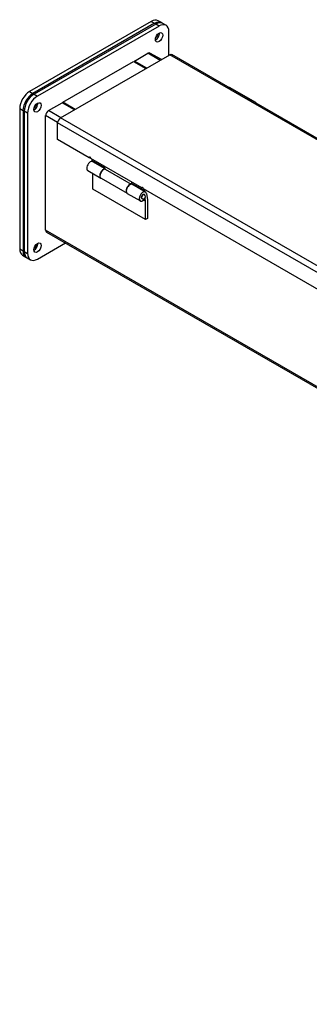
# Model space of a CAD drawing. Header units: inches. Extents: x 1 to 240, y -1 to 159.
# Tile 9 of 16: x 149.47 to 157.26, y 104.02 to 130.54. Entities that reach past the tile are written whole.
import ezdxf

# ---------------------------------------------------------------- set-up
doc = ezdxf.new("R2010")
doc.units = ezdxf.units.IN
doc.header["$MEASUREMENT"] = 0
for name, color, linetype in [('COM40176', 7, 'Continuous'), ('COM70666-1', 7, 'Continuous'), ('COM70693-6', 7, 'Continuous'), ('COM70694-6', 7, 'Continuous'), ('COM70695-1', 7, 'Continuous'), ('Default', 7, 'Continuous'), ('GSK10435', 7, 'Continuous'), ('HNG86641-1', 7, 'Continuous'), ('HNG86641-2', 7, 'Continuous'), ('HNG86641-3', 7, 'Continuous')]:
    doc.layers.add(name, color=color, linetype=linetype)

# ---------------------------------------------------------------- blocks, each defined once
blk = doc.blocks.new('SE6')
at = {"layer": 'COM40176', "color": 7, "linetype": 'Continuous'}
blk.add_line((155.822, 128.306), (155.115, 128.714), dxfattribs=at)
for centre, start_param in [((155.072, 128.639), 3.141593), ((155.779, 128.231), 2.668594)]:
    blk.add_ellipse(centre, major_axis=(-0.043, -0.0745), ratio=0.57735, start_param=start_param, end_param=3.614591, dxfattribs=at)
at = {"layer": 'COM70666-1', "color": 7, "linetype": 'Continuous'}
for p, q in [((153.134, 130.421), (149.863, 128.533)), ((153.222, 130.37), (149.952, 128.482)), ((153.222, 130.37), (153.134, 130.421)), ((153.409, 130.389), (153.321, 130.44)), ((153.487, 129.579), (153.487, 130.217)), ((149.863, 128.533), (149.952, 128.482)), ((149.598, 128.074), (149.598, 124.298)), ((149.686, 128.023), (149.598, 128.074)), ((149.686, 128.023), (149.686, 124.246)), ((149.952, 124.093), (150.703, 124.527)), ((149.598, 124.298), (149.686, 124.246)), ((149.676, 124.126), (149.764, 124.075))]:
    blk.add_line(p, q, dxfattribs=at)
for centre, major_axis, start_param, end_param in [((153.134, 130.115), (-0.188, -0.325), 3.141593, 3.926991), ((153.222, 130.064), (-0.188, -0.325), 2.356194, 3.926991), ((153.134, 130.115), (0.07, 0.122), 3.821986, 5.602792), ((149.863, 128.227), (-0.187, -0.325), 3.926991, 5.497787), ((149.952, 128.176), (0.188, 0.325), 0.785398, 2.356194), ((149.863, 128.227), (0.07, 0.122), 3.821986, 5.602792), ((149.863, 124.451), (0.07, 0.122), 3.821986, 5.602792), ((149.863, 124.451), (0.188, 0.325), 2.356194, 3.141593), ((149.952, 124.4), (0.188, 0.325), 2.356194, 3.926991)]:
    blk.add_ellipse(centre, major_axis=major_axis, ratio=0.57735, start_param=start_param, end_param=end_param, dxfattribs=at)
for centre in [(153.222, 130.064), (149.952, 128.176), (149.952, 124.4)]:
    blk.add_ellipse(centre, major_axis=(0.07, 0.122), ratio=0.57735, dxfattribs=at)
at = {"layer": 'COM70693-6', "color": 7, "linetype": 'Continuous'}
for p, q in [((152.559, 129.426), (152.925, 129.637)), ((152.891, 129.234), (152.559, 129.426)), ((152.559, 129.4), (152.559, 129.426)), ((153.256, 129.445), (152.925, 129.637)), ((153.288, 129.464), (152.979, 129.642)), ((150.249, 128.092), (150.614, 128.303)), ((150.946, 128.112), (150.614, 128.303)), ((150.172, 124.87), (150.172, 127.96)), ((150.494, 127.774), (150.172, 127.96)), ((150.58, 127.901), (150.249, 128.092)), ((234.362, 76.263), (150.172, 124.87)), ((150.195, 124.821), (234.362, 76.227))]:
    blk.add_line(p, q, dxfattribs=at)
for centre, major_axis, start_param, end_param in [((152.925, 129.549), (-0.054, -0.0935), 3.141593, 3.926991), ((150.249, 128.004), (-0.054, -0.0935), 3.926991, 5.497787), ((150.249, 124.914), (0.054, 0.0935), 2.356194, 3.141593)]:
    blk.add_ellipse(centre, major_axis=major_axis, ratio=0.57735, start_param=start_param, end_param=end_param, dxfattribs=at)
at = {"layer": 'COM70694-6', "color": 7, "linetype": 'Continuous'}
for p, q in [((150.57, 127.895), (153.511, 129.593)), ((237.281, 81.228), (153.511, 129.593)), ((237.335, 81.234), (153.565, 129.598)), ((234.34, 79.53), (150.57, 127.895)), ((150.494, 127.315), (150.494, 127.762)), ((234.263, 79.398), (150.494, 127.762)), ((151.345, 126.823), (150.494, 127.315)), ((151.345, 126.823), (151.366, 126.836)), ((152.759, 126.007), (151.388, 126.799)), ((152.759, 126.007), (152.781, 126.019)), ((164.78, 119.067), (152.802, 125.982))]:
    blk.add_line(p, q, dxfattribs=at)
for centre, major_axis, start_param, end_param in [((153.511, 129.504), (-0.054, -0.0935), 3.141593, 3.926991), ((150.57, 127.806), (-0.054, -0.0935), 3.926991, 5.497787), ((151.366, 126.811), (0.015, -0.026), 0.785398, 3.926991), ((152.781, 125.995), (0.015, -0.026), 0.785398, 3.926991)]:
    blk.add_ellipse(centre, major_axis=major_axis, ratio=0.57735, start_param=start_param, end_param=end_param, dxfattribs=at)
at = {"layer": 'COM70695-1', "color": 7, "linetype": 'Continuous'}
for p, q in [((150.636, 128.316), (152.537, 129.413)), ((152.537, 129.413), (152.869, 129.222)), ((150.968, 128.124), (150.636, 128.316)), ((150.636, 128.316), (150.636, 128.29))]:
    blk.add_line(p, q, dxfattribs=at)
at = {"layer": 'GSK10435', "color": 7, "linetype": 'Continuous'}
for p, q in [((153.01, 130.493), (149.739, 128.605)), ((153.01, 130.493), (153.098, 130.442)), ((153.286, 130.46), (153.197, 130.511)), ((153.098, 130.442), (149.828, 128.554)), ((149.739, 128.605), (149.828, 128.554)), ((149.474, 128.145), (149.474, 124.369)), ((149.474, 128.145), (149.563, 128.094)), ((149.563, 128.094), (149.563, 124.318)), ((149.474, 124.369), (149.563, 124.318)), ((149.552, 124.197), (149.64, 124.146))]:
    blk.add_line(p, q, dxfattribs=at)
for centre, major_axis, start_param, end_param in [((153.01, 130.187), (-0.188, -0.325), 3.141593, 3.926991), ((153.098, 130.135), (-0.188, -0.325), 3.04717, 3.926991), ((153.098, 130.135), (-0.07, -0.122), 1.077418, 2.064174), ((149.739, 128.298), (0.188, 0.325), 0.785398, 2.356194), ((149.828, 128.247), (0.188, 0.325), 0.785398, 2.356194), ((149.828, 128.247), (-0.07, -0.122), 1.077418, 2.064174), ((149.828, 124.471), (-0.07, -0.122), 1.077418, 2.064174), ((149.739, 124.522), (0.187, 0.325), 2.356194, 3.141593), ((149.828, 124.471), (0.187, 0.325), 2.356194, 3.236007)]:
    blk.add_ellipse(centre, major_axis=major_axis, ratio=0.57735, start_param=start_param, end_param=end_param, dxfattribs=at)
at = {"layer": 'HNG86641-1', "color": 7, "linetype": 'Continuous'}
for p, q in [((151.417, 126.782), (151.417, 126.751)), ((151.774, 126.545), (151.417, 126.751)), ((151.77, 126.514), (152.471, 126.109)), ((151.774, 126.512), (151.774, 126.545)), ((151.661, 126.27), (152.362, 125.865)), ((152.47, 126.105), (152.471, 126.109)), ((152.832, 125.934), (152.475, 126.14)), ((152.475, 126.14), (152.475, 126.106)), ((152.528, 126.086), (152.528, 126.109)), ((152.832, 125.965), (152.832, 125.934)), ((152.858, 125.95), (152.832, 125.934))]:
    blk.add_line(p, q, dxfattribs=at)
for centre, end_param in [((151.73, 126.389), 3.141593), ((152.431, 125.984), 3.182745)]:
    blk.add_ellipse(centre, major_axis=(0.069, 0.119), ratio=0.57735, start_param=0.356855, end_param=end_param, dxfattribs=at)
at = {"layer": 'HNG86641-2', "color": 7, "linetype": 'Continuous'}
for p, q in [((151.774, 126.522), (151.442, 126.714)), ((151.304, 126.475), (151.655, 126.273)), ((151.445, 125.972), (151.445, 126.394)), ((152.856, 125.897), (152.505, 126.1)), ((152.86, 125.156), (151.445, 125.972)), ((152.368, 125.861), (152.719, 125.659)), ((152.84, 125.728), (152.846, 125.722)), ((152.86, 125.651), (152.845, 125.734)), ((152.883, 125.854), (152.913, 125.687)), ((152.86, 125.651), (152.808, 125.681)), ((152.86, 125.156), (152.86, 125.651)), ((152.913, 125.687), (152.913, 125.186)), ((152.913, 125.186), (152.86, 125.156))]:
    blk.add_line(p, q, dxfattribs=at)
for centre, major_axis, start_param, end_param in [((151.373, 126.595), (0.069, 0.119), 0, 3.141593), ((151.724, 126.392), (0.069, 0.119), 0.24704, 3.182745), ((152.437, 125.981), (0.069, 0.119), 0, 3.141593), ((152.787, 125.778), (0.069, 0.119), -0.60135, 4.574538), ((152.787, 125.778), (0.0313, 0.0541), 0, 3.141593)]:
    blk.add_ellipse(centre, major_axis=major_axis, ratio=0.57735, start_param=start_param, end_param=end_param, dxfattribs=at)
at = {"layer": 'HNG86641-3', "color": 7, "linetype": 'Continuous'}
for p, q in [((152.756, 125.724), (152.765, 125.719)), ((152.827, 125.827), (152.819, 125.832))]:
    blk.add_line(p, q, dxfattribs=at)
blk.add_arc((152.796, 125.773), 0.0625, 240, 60, dxfattribs=at)
blk.add_ellipse((152.796, 125.773), major_axis=(-0.0312, -0.0541), ratio=0.57735, start_param=3.141593, end_param=6.283185, dxfattribs=at)

msp = doc.modelspace()

# ---------------------------------------------------------------- block references
at = {"layer": 'Default'}
msp.add_blockref('SE6', (0, 0), dxfattribs=at)

doc.saveas('drawing.dxf')
